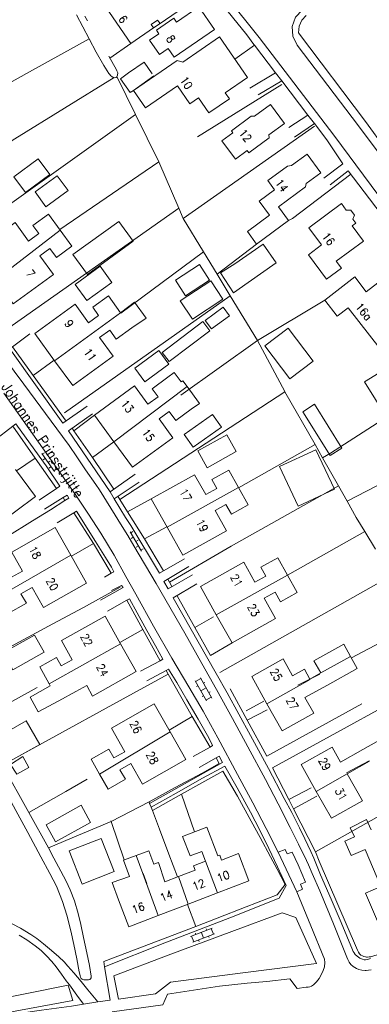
# Model space of a CAD drawing. Header units: metres. Extents: x 189705 to 199106, y 581686 to 588448.
# Tile 219 of 256: x 195446 to 195515, y 583653 to 583848. Entities that reach past the tile are written whole.
import ezdxf

# ---------------------------------------------------------------- set-up
doc = ezdxf.new("R2010")
doc.units = ezdxf.units.M
doc.layers.add('B-WA-OG-GBKN-G', color=7, linetype='Continuous', lineweight=18)
doc.styles.add('Style-STANDARD', font='STANDARD.shx')

msp = doc.modelspace()

# ---------------------------------------------------------------- linework, layer by layer
at = {"layer": 'B-WA-OG-GBKN-G'}
for p, q in [((195450.579, 583761.968), (195450.171, 583761.68)), ((195450.056, 583761.843), (195452.594, 583758.249)), ((195450.748, 583760.863), (195450.34, 583760.575)), ((195451.733, 583760.335), (195451.325, 583760.046)), ((195451.902, 583759.229), (195451.493, 583758.941)), ((195452.887, 583758.701), (195452.479, 583758.413)), ((195468.073, 583746.399), (195467.642, 583746.146)), ((195467.541, 583746.318), (195469.768, 583742.524)), ((195468.148, 583745.284), (195467.717, 583745.03)), ((195469.086, 583744.674), (195468.655, 583744.421)), ((195469.161, 583743.559), (195468.73, 583743.306)), ((195470.098, 583742.949), (195469.667, 583742.696)), ((195480.471, 583716.71), (195481.52, 583717.294)), ((195483.661, 583713.451), (195481.422, 583717.469)), ((195482.613, 583712.867), (195480.374, 583716.885)), ((195480.672, 583715.734), (195480.934, 583715.88)), ((195481.494, 583714.876), (195482.542, 583715.46)), ((195482.031, 583716.377), (195482.293, 583716.523)), ((195481.79, 583713.727), (195482.052, 583713.873)), ((195482.516, 583713.041), (195483.564, 583713.625)), ((195483.052, 583714.544), (195483.314, 583714.69)), ((195479.466, 583666.268), (195483.754, 583667.933)), ((195479.901, 583665.149), (195484.189, 583666.814)), ((195480.432, 583666.964), (195480.54, 583666.685)), ((195481.61, 583667.1), (195482.045, 583665.982)), ((195482.574, 583667.796), (195482.682, 583667.517)), ((195483.568, 583667.861), (195484.002, 583666.742)), ((195479.653, 583666.34), (195480.087, 583665.221)), ((195481.068, 583665.602), (195481.177, 583665.323)), ((195483.024, 583666.362), (195483.132, 583666.082))]:
    msp.add_line(p, q, dxfattribs=at)
at = {"layer": 'B-WA-OG-GBKN-G', "flags": 128}
for points in [[(195467.568, 583873.767), (195473.619, 583865.693), (195490.573, 583844.61), (195491.984, 583842.698), (195492.087, 583842.563), (195496.241, 583837.131), (195497.482, 583835.508), (195502.647, 583828.754), (195503.942, 583827.061), (195506.397, 583823.851)], [(195468.923, 583874.278), (195474.756, 583866.893), (195491.449, 583846.09), (195493.014, 583844.114), (195507.784, 583824.815)], [(195462.75, 583850.072), (195467.322, 583853.218), (195469.465, 583850.104), (195470.63, 583850.906), (195469.614, 583852.383), (195476.375, 583857.035), (195480.19, 583851.491), (195473.431, 583846.84), (195472.951, 583847.538), (195471.7, 583846.677), (195472.15, 583846.024), (195467.661, 583842.935), (195462.75, 583850.072)], [(195471.356, 583843.569), (195473.215, 583844.848), (195472.728, 583845.556), (195476.167, 583847.922), (195476.714, 583847.126), (195481.112, 583850.152), (195484.181, 583845.692), (195476.235, 583840.225), (195475.056, 583841.938), (195473.308, 583840.734)], [(195463.327, 583840.403), (195464.809, 583837.738), (195464.915, 583837.54), (195465.039, 583837.256), (195465.065, 583837.104), (195465.016, 583836.647), (195464.89, 583836.316), (195464.746, 583836.208), (195464.489, 583836.151), (195464.204, 583836.187), (195463.901, 583836.378), (195463.695, 583836.541), (195463.445, 583836.826), (195463.313, 583836.997), (195462.317, 583838.595), (195460.811, 583841.208), (195459.457, 583843.871), (195456.903, 583848.589)], [(195458.555, 583848.314), (195459.124, 583847.404)], [(195501.536, 583849.532), (195500.204, 583848.116), (195499.546, 583846.286), (195499.673, 583844.346), (195500.562, 583842.617)], [(195502.345, 583848.463), (195501.471, 583847.509), (195500.944, 583846.328), (195500.818, 583845.04)], [(195473.431, 583846.84), (195472.15, 583846.024)], [(195459.457, 583843.871), (195448.226, 583837.635)], [(195468.207, 583833.626), (195476.802, 583839.54), (195477.915, 583839.239), (195485.181, 583844.238), (195490.716, 583836.194), (195486.317, 583833.168), (195487.136, 583831.978), (195483.069, 583829.179), (195481.033, 583832.138), (195479.355, 583830.983), (195476.907, 583834.541), (195470.576, 583830.185), (195468.207, 583833.626)], [(195500.818, 583845.04), (195514.075, 583827.482)], [(195467.661, 583842.935), (195463.544, 583840.014)], [(195473.308, 583840.734), (195471.356, 583843.569)], [(195488.229, 583839.808), (195492.087, 583842.563)], [(195500.562, 583842.617), (195512.691, 583826.615)], [(195467.235, 583837.093), (195470.296, 583839.238), (195471.9, 583836.95)], [(195448.226, 583837.635), (195437.293, 583831.564)], [(195464.342, 583836.17), (195444.707, 583824.09), (195442.223, 583822.381)], [(195468.606, 583828.862), (195464.914, 583836.379)], [(195468.207, 583833.626), (195467.512, 583833.239), (195465.609, 583835.953), (195467.235, 583837.093)], [(195472.198, 583836.525), (195468.207, 583833.626)], [(195496.241, 583837.131), (195491.186, 583834.104)], [(195409.533, 583834.149), (195407.495, 583832.648), (195415.228, 583820.171), (195416.147, 583818.7), (195419.438, 583813.908), (195424.387, 583806.758), (195425.687, 583804.932), (195428.442, 583801.053), (195431.248, 583797.123), (195438.313, 583787.083), (195443.517, 583779.603), (195444.614, 583778.082), (195446.526, 583775.522), (195454.177, 583765.153), (195455.478, 583763.429), (195457.008, 583761.147), (195458.718, 583758.586), (195460.733, 583755.721), (195461.447, 583754.631), (195465.965, 583747.378), (195467.062, 583745.628), (195468.287, 583743.574), (195472.678, 583736.117), (195478.346, 583726.251)], [(195497.532, 583834.806), (195480.851, 583824.446)], [(195492.815, 583832.787), (195497.482, 583835.508)], [(195485.668, 583823.633), (195487.839, 583825.236), (195487.535, 583825.648), (195491.431, 583828.524), (195492.123, 583828.542), (195495.239, 583830.843), (195498.013, 583827.086), (195494.968, 583824.838), (195494.982, 583824.291), (195490.957, 583821.318), (195490.644, 583821.741), (195488.328, 583820.031), (195485.668, 583823.633)], [(195468.606, 583828.862), (195430.694, 583801.86)], [(195473.194, 583819.522), (195468.606, 583828.862)], [(195502.647, 583828.754), (195498.905, 583826.301)], [(195503.979, 583826.534), (195478.028, 583808.281)], [(195500.003, 583824.373), (195503.942, 583827.061)], [(195512.691, 583826.615), (195529.018, 583804.716), (195529.601, 583804.997), (195531.488, 583802.564), (195531.057, 583802.131), (195544.087, 583785.324)], [(195526.063, 583811.379), (195518.07, 583821.935), (195514.075, 583827.482)], [(195507.784, 583824.815), (195532.97, 583790.831), (195532.514, 583790.398), (195534.223, 583788.065), (195534.73, 583788.499), (195538.937, 583782.947), (195538.558, 583782.362), (195541.49, 583778.585), (195542.074, 583778.739), (195546.051, 583773.72), (195545.443, 583773.185), (195546.387, 583771.892), (195547.046, 583772.402), (195550.385, 583768.473), (195552.068, 583766.293), (195553.776, 583764.164), (195556.964, 583759.829), (195556.381, 583759.37), (195558.217, 583756.987), (195558.622, 583757.344), (195579.076, 583729.355)], [(195506.397, 583823.851), (195509.569, 583819.116), (195505.844, 583816.261)], [(195494.747, 583815.807), (195498.603, 583818.654), (195499.412, 583818.76), (195502.485, 583821.029), (195505.219, 583817.327), (195502.351, 583815.209), (195502.215, 583814.564), (195496.862, 583810.611), (195498.855, 583807.911), (195492.532, 583803.242), (195490.698, 583805.727), (195495.087, 583808.968), (195493.044, 583811.736), (195496.092, 583813.986), (195494.747, 583815.807)], [(195446.872, 583813.457), (195444.566, 583816.541), (195449.342, 583820.111), (195451.648, 583817.027), (195446.872, 583813.457)], [(195473.194, 583819.522), (195453.601, 583806.138)], [(195477.135, 583810.359), (195473.194, 583819.522)], [(195448.739, 583813.548), (195453.134, 583816.772), (195455.265, 583813.867), (195450.87, 583810.643), (195448.739, 583813.548)], [(195511.116, 583817.062), (195499.644, 583808.317), (195498.855, 583807.911)], [(195507.041, 583814.994), (195510.615, 583817.722), (195520.279, 583804.996), (195516.527, 583802.445)], [(195502.845, 583806.483), (195509.281, 583811.252), (195510.248, 583809.947), (195511.124, 583809.95), (195511.859, 583808.958), (195511.563, 583808.138), (195512.109, 583807.401), (195511.395, 583806.871), (195513.653, 583803.824), (195508.276, 583799.839), (195509.302, 583798.456), (195506.368, 583796.282), (195502.769, 583801.139), (195505.375, 583803.069), (195502.845, 583806.483)], [(195440.908, 583796.191), (195436.883, 583801.701), (195444.805, 583807.488), (195447.468, 583803.842), (195449.469, 583805.303), (195448.29, 583806.917), (195451.382, 583809.176), (195453.697, 583806.007)], [(195477.135, 583810.359), (195442.457, 583785.901)], [(195478.028, 583808.281), (195477.135, 583810.359)], [(195459.081, 583797.213), (195456.221, 583801.159), (195465.293, 583807.735), (195468.153, 583803.789), (195459.081, 583797.213)], [(195482.03, 583801.705), (195478.028, 583808.281)], [(195440.908, 583796.191), (195453.697, 583806.007)], [(195453.697, 583806.007), (195456.012, 583802.838), (195452.955, 583800.605), (195451.666, 583802.369), (195449.682, 583800.92), (195452.386, 583797.217), (195444.413, 583791.393), (195440.908, 583796.191)], [(195492.532, 583803.242), (195484.703, 583797.313)], [(195488.242, 583799.352), (195493.79, 583803.238), (195496.385, 583799.533), (195490.837, 583795.647)], [(195482.03, 583801.705), (195465.711, 583789.583)], [(195484.703, 583797.313), (195482.03, 583801.705)], [(195478.474, 583793.013), (195476.472, 583796.076), (195481.205, 583799.171), (195483.208, 583796.108), (195478.474, 583793.013)], [(195488.242, 583799.352), (195485.367, 583797.526), (195487.954, 583793.625), (195490.837, 583795.647)], [(195458.951, 583792.071), (195456.634, 583795.28), (195461.58, 583798.851), (195463.897, 583795.642), (195458.951, 583792.071)], [(195487.316, 583793.018), (195484.703, 583797.313)], [(195479.85, 583788.415), (195477.431, 583792.009), (195483.457, 583795.989), (195485.844, 583792.374), (195479.85, 583788.415)], [(195506.004, 583792.13), (195511.916, 583796.744), (195514.21, 583793.806), (195517.36, 583796.265), (195519.955, 583792.941), (195519.205, 583792.356), (195523.139, 583787.315), (195516.964, 583782.494), (195510.614, 583790.627), (195508.479, 583788.96), (195506.004, 583792.13)], [(195452.605, 583780.178), (195448.683, 583785.547), (195456.642, 583791.332), (195459.297, 583787.68), (195461.301, 583789.137), (195460.125, 583790.753), (195463.223, 583793.005), (195465.651, 583789.665)], [(195487.316, 583793.018), (195454.57, 583769.854)], [(195467.838, 583786.657), (195470.672, 583788.616), (195468.399, 583791.759), (195465.651, 583789.665)], [(195492.705, 583784.163), (195487.316, 583793.018)], [(195506.004, 583792.13), (195492.705, 583784.163)], [(195452.605, 583780.178), (195465.651, 583789.665)], [(195483.593, 583786.455), (195482.369, 583788.133), (195485.937, 583790.737), (195487.161, 583789.059), (195483.593, 583786.455)], [(195475.215, 583780.019), (195473.851, 583781.819), (195481.887, 583787.905), (195483.251, 583786.104), (195475.215, 583780.019)], [(195459.011, 583771.213), (195454.246, 583767.795), (195443.762, 583782.551), (195447.716, 583785.484)], [(195467.838, 583786.657), (195464.776, 583784.431), (195463.492, 583786.198), (195461.504, 583784.753), (195464.2, 583781.045), (195456.214, 583775.238), (195452.605, 583780.178)], [(195499.093, 583776.561), (195494.153, 583783.119), (195498.792, 583786.615), (195503.733, 583780.057), (195499.093, 583776.561)], [(195492.705, 583784.163), (195477.524, 583773.389)], [(195498.123, 583774.041), (195498.094, 583774.092), (195492.705, 583784.163)], [(195448.373, 583777.26), (195444.281, 583782.936)], [(195468.481, 583778.71), (195473.227, 583782.169), (195475.2, 583779.463), (195470.453, 583776.004), (195468.481, 583778.71)], [(195452.506, 583780.314), (195448.373, 583777.26)], [(195524.513, 583772.904), (195518.175, 583768.984), (195513.838, 583775.997), (195520.175, 583779.917), (195521.734, 583777.396)], [(195478.769, 583775.097), (195477.948, 583776.221), (195477.631, 583775.978), (195476.248, 583777.858), (195474.957, 583776.903)], [(195454.872, 583768.244), (195448.373, 583777.26)], [(195464.328, 583764.128), (195460.457, 583769.428), (195468.379, 583775.215), (195471.043, 583771.569), (195473.043, 583773.031), (195471.865, 583774.644), (195474.957, 583776.903)], [(195442.595, 583773.732), (195452.134, 583760.219), (195454.379, 583757.1), (195456.802, 583753.601), (195459.277, 583749.848), (195461.727, 583746.045), (195464.356, 583741.708), (195466.679, 583737.523), (195468.671, 583733.972), (195472.144, 583727.681), (195475.744, 583721.315), (195479.114, 583715.684), (195481.948, 583710.84), (195484.833, 583705.564), (195488.741, 583698.36), (195491.755, 583692.704), (195494.437, 583687.656), (195496.788, 583682.963)], [(195464.328, 583764.128), (195478.769, 583775.097)], [(195498.123, 583774.041), (195465.477, 583752.753)], [(195479.586, 583770.566), (195481.221, 583771.741), (195478.769, 583775.097)], [(195504.072, 583763.568), (195498.123, 583774.041)], [(195479.586, 583770.566), (195476.53, 583768.333), (195475.241, 583770.097), (195473.256, 583768.647), (195475.961, 583764.945), (195467.987, 583759.12), (195464.328, 583764.128)], [(195507.059, 583761.435), (195501.665, 583770.093), (195503.999, 583771.547), (195509.393, 583762.889), (195507.059, 583761.435)], [(195478.303, 583740.985), (195473.333, 583738.151), (195467.666, 583747.586), (195466.594, 583749.158), (195464.374, 583752.861), (195463.557, 583754.255), (195455.342, 583766.274), (195460.057, 583769.692)], [(195456.431, 583766.312), (195460.457, 583769.428)], [(195478.2, 583765.597), (195483.824, 583769.551), (195485.609, 583767.012), (195479.986, 583763.058), (195478.2, 583765.597)], [(195518.175, 583768.984), (195507.122, 583761.898), (195505.555, 583760.957)], [(195440.489, 583764.352), (195444.366, 583767.259), (195444.924, 583767.667), (195447.831, 583763.687), (195450.943, 583759.352), (195453.622, 583755.371), (195452.963, 583754.911), (195449.515, 583752.564)], [(195444.366, 583767.259), (195448.728, 583760.92)], [(195456.431, 583766.312), (195456.088, 583766.815)], [(195460.057, 583761.003), (195456.431, 583766.312)], [(195464.338, 583764.116), (195460.057, 583761.003)], [(195482.731, 583759.008), (195480.876, 583762.336), (195486.622, 583765.538), (195488.476, 583762.21), (195482.731, 583759.008)], [(195504.072, 583763.568), (195488.952, 583755.045)], [(195500.721, 583751.409), (195497.08, 583759.23), (195504.255, 583762.571), (195507.896, 583754.75), (195500.721, 583751.409)], [(195505.555, 583760.957), (195504.072, 583763.568)], [(195445.087, 583758.383), (195448.728, 583760.92), (195452.963, 583754.911)], [(195464.307, 583754.78), (195460.057, 583761.003)], [(195508.694, 583755.43), (195505.555, 583760.957)], [(195444.903, 583758.632), (195448.85, 583753.318), (195440.999, 583747.486), (195438.384, 583751.007), (195436.213, 583749.395), (195437.355, 583747.857), (195434.138, 583745.467), (195431.943, 583748.422)], [(195474.836, 583747.263), (195471.714, 583752.83), (195480.271, 583757.629), (195482.48, 583753.691), (195484.641, 583754.903), (195483.663, 583756.646), (195487.003, 583758.519), (195488.923, 583755.096)], [(195524.091, 583759.433), (195510.419, 583752.394)], [(195468.55, 583757.75), (195463.557, 583754.255)], [(195469.292, 583756.177), (195464.374, 583752.861)], [(195474.836, 583747.263), (195488.923, 583755.096)], [(195488.923, 583755.096), (195490.842, 583751.673), (195487.541, 583749.822), (195486.472, 583751.727), (195484.328, 583750.525), (195486.571, 583746.526), (195477.958, 583741.696), (195474.836, 583747.263)], [(195508.694, 583755.43), (195487.465, 583743.475), (195475.311, 583736.374)], [(195510.419, 583752.394), (195508.694, 583755.43)], [(195450.612, 583750.84), (195454.314, 583753.112), (195455.075, 583753.596), (195455.381, 583753.013), (195454.646, 583752.528), (195451.781, 583750.691)], [(195454.646, 583752.528), (195454.314, 583753.112)], [(195465.477, 583752.753), (195465.104, 583753.353)], [(195467.029, 583750.255), (195465.477, 583752.753)], [(195471.714, 583752.83), (195467.029, 583750.255)], [(195513.886, 583746.403), (195512.214, 583749.134), (195510.426, 583752.381), (195510.419, 583752.394)], [(195451.781, 583750.691), (195448.257, 583748.522), (195443.186, 583745.332), (195437.355, 583741.708), (195432.259, 583738.518), (195424.044, 583733.464)], [(195453.084, 583748.078), (195456.381, 583750.069), (195456.938, 583750.401), (195460.69, 583744.416), (195462.655, 583741.246), (195463.829, 583739.318), (195464.289, 583738.43), (195463.807, 583738.124), (195462.438, 583737.358)], [(195470.341, 583744.926), (195467.029, 583750.255)], [(195455.92, 583741.512), (195460.259, 583744.034), (195456.381, 583750.069)], [(195441.415, 583733.47), (195439.511, 583736.84), (195443.217, 583738.934), (195444.11, 583737.353), (195446.238, 583738.556), (195444.113, 583742.317), (195452.717, 583747.179), (195455.818, 583741.692)], [(195474.79, 583747.347), (195470.341, 583744.926)], [(195513.886, 583746.403), (195498.636, 583737.775)], [(195516.022, 583742.914), (195513.886, 583746.403)], [(195474.096, 583738.586), (195470.341, 583744.926)], [(195463.807, 583738.124), (195460.259, 583744.034)], [(195455.818, 583741.692), (195458.919, 583736.204), (195450.403, 583731.392), (195448.172, 583735.341), (195445.943, 583734.082), (195447.015, 583732.186), (195443.32, 583730.099), (195441.415, 583733.47)], [(195441.415, 583733.47), (195455.818, 583741.692)], [(195484.552, 583729.939), (195481.43, 583735.506), (195489.987, 583740.304), (195492.195, 583736.366), (195494.356, 583737.578), (195493.379, 583739.321), (195496.719, 583741.194), (195498.638, 583737.772)], [(195479.836, 583737.789), (195475.043, 583735.082), (195474.176, 583736.502), (195479.145, 583739.438)], [(195475.311, 583736.374), (195474.99, 583736.983)], [(195498.638, 583737.772), (195500.558, 583734.349), (195497.256, 583732.497), (195496.187, 583734.403), (195494.044, 583733.201), (195496.286, 583729.201), (195487.674, 583724.372), (195484.552, 583729.939)], [(195484.552, 583729.939), (195498.638, 583737.772)], [(195519.24, 583737.66), (195485.252, 583718.522)], [(195465.568, 583735.36), (195458.29, 583731.376), (195452.254, 583728.108), (195443.201, 583723.23), (195432.727, 583717.662)], [(195463.868, 583734.72), (195465.846, 583735.742), (195466.127, 583735.336), (195461.664, 583732.783)], [(195475.776, 583735.496), (195475.311, 583736.374)], [(195515.062, 583661.903), (195514.453, 583661.723), (195514.062, 583661.677), (195513.763, 583661.677), (195513.437, 583661.771), (195512.904, 583662.014), (195512.368, 583662.378), (195512.021, 583662.75), (195511.814, 583663.026), (195511.638, 583663.325), (195511.501, 583663.62), (195509.224, 583669.025), (195507.229, 583673.669), (195505.183, 583678.515), (195503.827, 583681.763), (195503.264, 583683.108), (195502.063, 583685.62), (195501.015, 583687.751), (195499.482, 583690.795), (195497.975, 583693.585), (195494.859, 583699.495), (195491.335, 583706.04), (195486.687, 583714.512), (195484.542, 583718.291), (195476.065, 583733.256), (195480.705, 583736.063)], [(195463.068, 583730.602), (195466.846, 583732.798), (195467.378, 583733.079), (195468.911, 583730.314), (195470.851, 583726.839), (195472.562, 583723.745), (195473.967, 583721.157), (195473.434, 583720.826), (195469.58, 583718.782)], [(195465.492, 583724.458), (195470.038, 583726.989), (195466.846, 583732.798)], [(195480.282, 583727.43), (195476.795, 583733.698)], [(195465.647, 583724.18), (195462.562, 583729.678), (195453.952, 583724.847), (195456.097, 583721.024), (195453.921, 583719.803), (195452.973, 583721.492), (195449.648, 583719.626), (195451.541, 583716.252)], [(195484.026, 583729.544), (195480.282, 583727.43)], [(195473.434, 583720.826), (195470.038, 583726.989)], [(195487.674, 583724.372), (195483.388, 583721.844), (195480.282, 583727.43)], [(195524.976, 583728.628), (195511.258, 583721.403)], [(195444.369, 583719.055), (195442.476, 583722.448), (195448.648, 583725.891), (195450.541, 583722.498), (195444.369, 583719.055)], [(195478.346, 583726.251), (195481.691, 583720.265), (195484.602, 583715.141), (195487.743, 583709.383), (195490.808, 583703.777), (195494.281, 583697.334), (195496.81, 583692.54), (195499.161, 583687.872), (195500.796, 583684.574), (195502.381, 583681.302), (195502.764, 583680.464), (195503.506, 583678.764), (195504.989, 583675.314), (195507.701, 583668.767), (195510.362, 583662.169), (195510.566, 583661.712), (195510.808, 583661.223), (195511.128, 583660.749), (195511.578, 583660.337), (195512.269, 583659.928), (195512.757, 583659.737), (195513.342, 583659.597), (195513.977, 583659.537), (195514.205, 583659.538), (195514.657, 583659.597), (195515.17, 583659.719)], [(195465.647, 583724.18), (195451.541, 583716.252)], [(195458.946, 583715.936), (195460.118, 583713.847), (195468.733, 583718.681), (195465.647, 583724.18)], [(195505.202, 583718.407), (195503.867, 583720.794), (195509.757, 583724.087), (195511.092, 583721.7)], [(195494.576, 583712.319), (195491.563, 583717.681), (195497.787, 583721.178), (195499.65, 583717.862)], [(195505.202, 583718.407), (195511.092, 583721.7)], [(195511.092, 583721.7), (195512.426, 583719.313), (195506.536, 583716.02)], [(195470.804, 583716.855), (195474.634, 583718.898), (195475.141, 583719.154), (195476.749, 583716.516), (195478.766, 583713.067), (195480.987, 583709.262), (195483.081, 583705.61), (195483.822, 583704.063), (195483.34, 583703.731), (195480.018, 583701.892)], [(195498.905, 583693.353), (195495.697, 583699.676), (195531.196, 583719.182)], [(195505.202, 583718.407), (195503.054, 583717.203), (195502.001, 583719.162), (195499.65, 583717.862)], [(195442.329, 583700.185), (195452.853, 583705.957), (195464.138, 583712.187), (195475.017, 583718.188)], [(195474.634, 583718.898), (195475.017, 583718.188)], [(195475.017, 583718.188), (195479.817, 583709.818)], [(195504.99, 583718.171), (195500.699, 583715.997)], [(195449.167, 583715.524), (195437.426, 583709.063)], [(195453.435, 583712.877), (195449.354, 583710.715), (195447.754, 583713.622), (195451.747, 583715.885)], [(195451.541, 583716.252), (195451.747, 583715.885)], [(195456.767, 583714.747), (195458.946, 583715.936)], [(195490.645, 583709.076), (195487.294, 583715.25)], [(195494.576, 583712.319), (195503.104, 583717.11)], [(195506.536, 583716.02), (195502.078, 583713.542)], [(195453.435, 583712.877), (195456.767, 583714.747)], [(195502.078, 583713.542), (195503.813, 583710.454), (195497.589, 583706.957), (195494.576, 583712.319)], [(195461.496, 583698.389), (195459.823, 583701.335), (195463.301, 583703.31), (195464.275, 583701.595), (195466.464, 583702.838), (195463.818, 583707.497), (195472.28, 583712.303), (195475.408, 583706.796)], [(195493.982, 583712.83), (195490.431, 583710.94)], [(195513.339, 583712.275), (195494.522, 583701.933), (195490.645, 583709.076)], [(195475.24, 583707.091), (195479.817, 583709.818), (195483.34, 583703.731)], [(195494.596, 583711.13), (195490.645, 583709.076)], [(195442.578, 583700.321), (195439.945, 583704.916), (195446.988, 583708.95), (195449.687, 583704.238), (195442.578, 583700.321)], [(195461.496, 583698.389), (195475.408, 583706.796)], [(195475.408, 583706.796), (195478.536, 583701.288), (195469.994, 583696.436), (195467.679, 583700.511), (195465.504, 583699.276), (195466.581, 583697.379), (195463.17, 583695.442), (195461.496, 583698.389)], [(195513.524, 583703.291), (195519.513, 583706.641), (195520.806, 583704.329)], [(195504.311, 583694.995), (195501.325, 583700.309), (195507.455, 583703.754), (195509.138, 583700.758)], [(195445.126, 583698.398), (195443.873, 583700.279), (195446.297, 583701.893), (195447.525, 583699.733), (195445.126, 583698.398)], [(195481.193, 583699.685), (195484.515, 583701.6), (195485.124, 583701.932), (195485.813, 583700.689), (195471.384, 583692.57), (195471.666, 583691.834), (195476.611, 583694.617), (195481.86, 583697.604), (195486.272, 583699.979), (195488.673, 583695.693), (195491.329, 583690.848), (195493.142, 583687.347), (195494.957, 583683.669), (195496.644, 583680.041), (195498.356, 583676.387), (195496.992, 583673.894), (195487.25, 583670.005), (195474.412, 583665.014), (195462.487, 583660.281), (195463.548, 583653.704), (195461.136, 583653.342)], [(195485.102, 583700.509), (195484.515, 583701.6)], [(195513.524, 583703.291), (195509.138, 583700.758)], [(195442.329, 583700.185), (195447.487, 583690.8), (195451.369, 583683.825), (195452.416, 583681.77), (195453.846, 583679.208), (195454.868, 583677.255), (195455.661, 583675.504), (195456.505, 583673.322), (195457.275, 583670.809), (195457.814, 583668.626), (195458.33, 583666.112), (195458.974, 583663.066), (195459.464, 583660.526), (195459.826, 583658.444), (195459.826, 583658.266), (195459.801, 583658.089), (195459.726, 583657.936), (195459.574, 583657.808), (195459.32, 583657.732), (195459.066, 583657.731), (195458.761, 583657.705), (195458.405, 583657.729), (195458.202, 583657.754), (195458.024, 583657.829), (195457.871, 583657.981), (195457.743, 583658.235)], [(195471.384, 583692.57), (195471.256, 583692.951), (195476.455, 583695.76), (195481.755, 583698.595), (195485.102, 583700.509)], [(195514.775, 583701.054), (195510.308, 583698.677)], [(195514.817, 583700.979), (195510.441, 583698.44)], [(195480.524, 583668.233), (195484.761, 583669.896), (195490.469, 583672.122), (195496.609, 583674.502), (195498.178, 583676.59), (195496.62, 583679.583), (195495.292, 583682.044), (195493.248, 583685.874), (195491.435, 583689.121), (195488.728, 583694.067), (195485.869, 583698.987), (195481.685, 583696.689), (195477.653, 583694.417)], [(195510.441, 583698.44), (195513.427, 583693.126), (195507.297, 583689.681), (195504.311, 583694.995)], [(195504.311, 583694.995), (195510.441, 583698.44)], [(195457.743, 583658.235), (195457.641, 583658.489), (195457.564, 583658.819), (195457.461, 583659.327), (195456.971, 583661.891), (195456.429, 583664.684), (195455.811, 583667.375), (195455.015, 583670.523), (195454.169, 583673.188), (195452.966, 583676.208), (195451.688, 583678.77), (195449.901, 583682.042), (195447.296, 583686.837), (195442.086, 583696.399)], [(195459.051, 583697.387), (195454.816, 583694.987), (195447.487, 583690.8)], [(195477.653, 583694.417), (195471.947, 583691.2)], [(195480.251, 583686.961), (195477.653, 583694.417)], [(195503.303, 583695.658), (195498.905, 583693.353)], [(195504.426, 583694.035), (195499.84, 583691.509)], [(195457.827, 583692.237), (195450.915, 583688.384), (195452.795, 583685.012), (195459.706, 583688.865), (195457.827, 583692.237)], [(195451.369, 583683.825), (195457.33, 583686.331), (195463.774, 583689.043), (195471.256, 583692.951)], [(195471.947, 583691.2), (195471.666, 583691.834)], [(195499.84, 583691.509), (195498.905, 583693.353)], [(195534.303, 583670.369), (195520.469, 583692.209), (195504.154, 583683.009)], [(195476.91, 583678.072), (195475.198, 583682.571), (195473.329, 583687.52), (195471.947, 583691.2)], [(195504.154, 583683.009), (195499.84, 583691.509)], [(195463.774, 583689.043), (195463.723, 583689.195)], [(195466.355, 583681.437), (195463.774, 583689.043)], [(195515.167, 583687.386), (195514.263, 583689.435), (195511.047, 583687.789), (195511.889, 583685.98)], [(195482.443, 583681.156), (195481.692, 583683.125), (195479.367, 583682.239), (195477.908, 583686.068), (195482.715, 583687.9), (195484.875, 583682.231), (195485.225, 583682.364), (195485.587, 583681.415), (195488.936, 583682.691), (195491.004, 583677.265), (195484.821, 583674.909)], [(195522.354, 583670.753), (195516.798, 583668.37), (195514.021, 583674.845), (195517.096, 583676.164), (195513.962, 583683.47), (195511.207, 583682.288), (195509.976, 583685.159), (195511.889, 583685.98)], [(195458.058, 583676.642), (195455.487, 583683.213), (195461.809, 583685.686), (195464.38, 583679.115), (195458.058, 583676.642)], [(195468.73, 583682.323), (195466.222, 583681.387), (195467.423, 583678.169)], [(195472.227, 583680.604), (195471.237, 583683.258), (195468.73, 583682.323)], [(195473.058, 583670.426), (195470.059, 583678.761), (195468.73, 583682.323)], [(195496.788, 583682.963), (195498.183, 583683.5), (195498.541, 583682.612), (195499.556, 583682.996), (195500.757, 583680.433), (195502.215, 583677.059), (195501.175, 583676.649), (195501.61, 583675.634), (195500.443, 583675.123)], [(195496.788, 583682.963), (195500.443, 583675.123)], [(195522.482, 583664.626), (195519.984, 583663.848), (195518.309, 583663.309), (195516.863, 583662.797), (195515.924, 583662.515), (195515.492, 583662.387), (195515.112, 583662.284), (195514.761, 583662.232), (195514.462, 583662.216), (195514.243, 583662.222), (195514.019, 583662.256), (195513.73, 583662.312), (195513.435, 583662.432), (195513.129, 583662.583), (195512.849, 583662.862), (195512.67, 583663.166), (195512.491, 583663.572), (195512.236, 583664.054), (195504.87, 583681.156), (195504.154, 583683.009)], [(195474.384, 583677.109), (195473.117, 583680.901), (195472.227, 583680.604)], [(195477.054, 583678.127), (195480.364, 583679.388), (195480.039, 583680.24), (195482.443, 583681.156)], [(195482.443, 583681.156), (195484.821, 583674.909)], [(195470.075, 583678.767), (195470.836, 583676.752)], [(195465.242, 583673.547), (195463.978, 583676.942), (195467.423, 583678.169)], [(195474.384, 583677.109), (195477.054, 583678.127)], [(195477.054, 583678.127), (195478.987, 583672.685)], [(195484.821, 583674.909), (195478.987, 583672.685)], [(195500.443, 583675.123), (195503.257, 583668.399), (195505.943, 583661.826), (195505.996, 583661.115), (195505.922, 583660.277), (195505.696, 583659.565), (195505.292, 583658.725), (195504.888, 583657.962), (195504.382, 583657.3)], [(195473.058, 583670.426), (195467.272, 583668.221), (195465.242, 583673.547)], [(195478.987, 583672.685), (195473.058, 583670.426)], [(195478.875, 583672.642), (195480.524, 583668.233)], [(195504.346, 583660.958), (195490.33, 583659.191), (195475.501, 583657.244), (195472.536, 583654.949), (195465.224, 583653.912), (195464.322, 583658.482), (195475.054, 583662.577), (195487.639, 583667.262), (195497.585, 583670.974), (195500.305, 583670.042), (195504.346, 583660.958)], [(195444.225, 583668.765), (195445.853, 583667.932), (195447.889, 583666.692), (195449.085, 583665.883), (195450.409, 583664.82), (195451.987, 583663.528), (195453.439, 583662.237), (195454.483, 583661.3), (195455.222, 583660.413), (195456.369, 583659.07), (195457.822, 583657.397), (195459.173, 583655.75), (195461.136, 583653.342)], [(195445.603, 583666.534), (195447.104, 583665.623), (195448.759, 583664.459), (195449.93, 583663.497), (195450.974, 583662.484), (195452.045, 583661.344), (195452.937, 583660.254), (195453.957, 583658.809), (195454.901, 583657.541), (195455.538, 583656.705), (195456.992, 583654.702), (195458.293, 583652.876)], [(195462.487, 583660.281), (195462.306, 583661.347), (195480.524, 583668.233)], [(195463.961, 583651.394), (195473.991, 583652.743), (195474.924, 583654.905), (195485.207, 583656.433), (195490.691, 583657.083), (195494.577, 583657.399)], [(195494.577, 583657.399), (195499.071, 583657.895), (195500.525, 583656.019), (195502.327, 583656.253), (195502.734, 583656.279), (195503.013, 583656.331), (195503.394, 583656.484), (195503.774, 583656.714), (195504.382, 583657.3)], [(195423.172, 583650.211), (195423.662, 583647.596), (195456.233, 583653.658), (195455.284, 583656.679), (195423.172, 583650.211)], [(195458.293, 583652.876), (195455.906, 583652.514), (195450.041, 583651.71), (195444.176, 583650.88), (195437.702, 583649.77), (195434.402, 583649.176), (195431.152, 583648.557), (195427.065, 583647.631), (195423.943, 583646.987), (195423.029, 583646.807)], [(195461.136, 583653.342), (195458.293, 583652.876)]]:
    msp.add_lwpolyline(points, dxfattribs=at)

# ---------------------------------------------------------------- texts
at = {"layer": 'B-WA-OG-GBKN-G', "style": 'Style-STANDARD'}
for s, height, rotation, p in [('6', 1.6, 306.01053, (195465.11, 583847.749)), ('8', 1.6, 305.72413, (195474.545, 583843.863)), ('10', 1.6, 303.3722, (195477.287, 583835.741)), ('12', 1.6, 307.64892, (195488.926, 583825.206)), ('14', 1.6, 306.50328, (195496.093, 583815.369)), ('16', 1.6, 306.9959, (195505.344, 583804.776)), ('7', 1.6, 305.6442, (195446.843, 583797.447)), ('16a', 1.6, 308.82982, (195511.939, 583790.822)), ('9', 1.6, 306.01053, (195454.467, 583787.535)), ('11', 1.6, 306.45721, (195458.243, 583781.881)), ('Johannes Prinsstrjitte', 2, 303.86494, (195442, 583775)), ('13', 1.6, 307.60354, (195465.588, 583771.663)), ('15', 1.6, 305.39111, (195469.745, 583766.01)), ('17', 1.6, 298.82084, (195477.197, 583754.319)), ('19', 1.6, 297.33408, (195480.491, 583748.308)), ('18', 1.6, 298.87102, (195447.41, 583742.956)), ('20', 1.6, 298.87102, (195450.832, 583736.69)), ('21', 1.6, 298.99898, (195487.254, 583737.403)), ('23', 1.6, 298.94886, (195490.624, 583731.544)), ('22', 1.6, 298.10282, (195457.621, 583725.659)), ('24', 1.6, 298.10282, (195460.763, 583719.672)), ('25', 1.6, 299.46071, (195495.082, 583718.753)), ('27', 1.6, 299.20484, (195498.274, 583713.071)), ('26', 1.6, 298.2309, (195467.349, 583708.436)), ('28', 1.6, 298.2309, (195470.619, 583702.323)), ('29', 1.6, 298.35896, (195504.684, 583701.124)), ('31', 1.6, 298.35896, (195507.928, 583695.163)), ('10', 1.6, 19.7579, (195485.019, 583677.035)), ('12', 1.6, 20.73715, (195480.189, 583675.339)), ('14', 1.6, 20.73715, (195473.793, 583673.146)), ('16', 1.6, 19.7579, (195468.222, 583670.764))]:
    msp.add_text(s, height=height, rotation=rotation, dxfattribs=at).set_placement(p)

doc.saveas('drawing.dxf')
